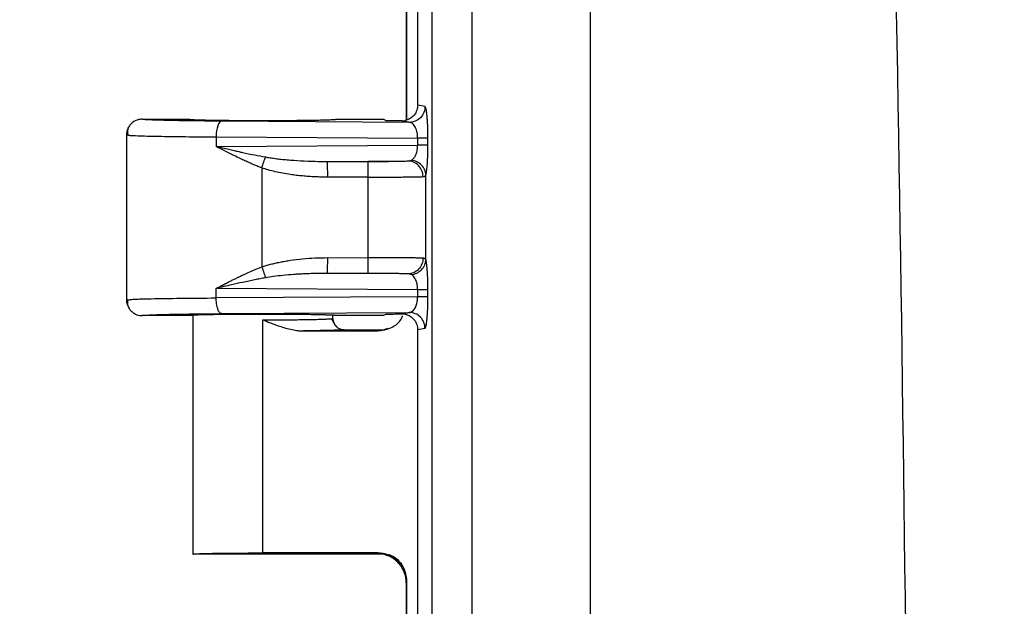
# Model space of a CAD drawing. Header units: inches. Extents: x 1 to 43, y 1 to 33.
# Tile 9 of 20: x 10 to 12.2, y 15.7 to 17. Entities that reach past the tile are written whole.
import ezdxf

# ---------------------------------------------------------------- set-up
doc = ezdxf.new("R2010")
doc.units = ezdxf.units.IN
doc.header["$LTSCALE"] = 4
doc.header["$MEASUREMENT"] = 0
doc.layers.add('DIMENSIONS', color=140, linetype='Continuous', lineweight=25)
doc.styles.add('SLDTEXTSTYLE0', font='TXT', dxfattribs={"width": 0.7})
doc.dimstyles.new('SLDDIMSTYLE0', dxfattribs={"dimtxt": 0.339844, "dimasz": 0.52, "dimexe": 0, "dimexo": 0.0625, "dimgap": 0.084961, "dimtad": 0, "dimtih": 1, "dimtoh": 1, "dimrnd": 1e-09, "dimzin": 12, "dimdsep": 46, "dimtxsty": 'SLDTEXTSTYLE0', "dimsah": 1, "dimcen": 0.09, "dimadec": 0, "dimazin": 3, "dimtfac": 1, "dimtofl": 0, "dimtmove": 0, "dimatfit": 3, "dimfxl": 0, "dimfrac": 2, "dimtolj": 1, "dimtzin": 12, "dimarcsym": 0})
doc.dimstyles.new('SLDDIMSTYLE2', dxfattribs={"dimtxt": 0.339844, "dimasz": 0.52, "dimexe": 0, "dimexo": 0.0625, "dimgap": 0.084961, "dimtad": 0, "dimtih": 1, "dimtoh": 1, "dimrnd": 1e-09, "dimzin": 4, "dimdsep": 46, "dimtxsty": 'SLDTEXTSTYLE0', "dimsah": 1, "dimcen": 0.09, "dimadec": 0, "dimazin": 1, "dimtfac": 1, "dimtofl": 0, "dimtmove": 0, "dimatfit": 3, "dimfxl": 0, "dimfrac": 2, "dimtolj": 1, "dimtzin": 12, "dimarcsym": 0})

# ---------------------------------------------------------------- blocks, each defined once
blk = doc.blocks.new('_D_3')
at = {"layer": 'DIMENSIONS'}
for p, q in [((10.2606, 18.4229), (10.2606, 24.3305)), ((20.9368, 13.4891), (20.9368, 24.3305)), ((10.2606, 23.8305), (14.5464, 23.8305)), ((15.0069, 23.8305), (14.8928, 23.8305)), ((14.8928, 23.8305), (14.8928, 23.2904)), ((16.2995, 23.8305), (16.4136, 23.8305)), ((16.4136, 23.8305), (16.4136, 23.2904)), ((20.9368, 23.8305), (16.76, 23.8305)), ((14.8928, 23.2904), (15.0069, 23.2904)), ((16.4136, 23.2904), (16.2995, 23.2904))]:
    blk.add_line(p, q, dxfattribs=at)
for points in [[(10.2606, 23.8305), (10.7806, 23.7505), (10.7806, 23.9105)], [(20.9368, 23.8305), (20.4168, 23.9105), (20.4168, 23.7505)]]:
    blk.add_solid(points, dxfattribs=at)
at = {"layer": 'DIMENSIONS', "char_height": 0.33333, "attachment_point": 1, "style": 'SLDTEXTSTYLE0'}
for s, insert in [('10.68', (15.0069, 24.3363)), ('271.2', (15.0069, 23.7201))]:
    blk.add_mtext(s, dxfattribs=dict(at, insert=insert))
blk = doc.blocks.new('_D_4')
at = {"layer": 'DIMENSIONS'}
for p, q in [((12.1059, 19.3016), (6.2955, 19.3016)), ((6.7955, 19.3016), (6.7955, 14.294)), ((6.1492, 13.6778), (6.0351, 13.6778)), ((6.0351, 13.6778), (6.0351, 13.1377)), ((7.4418, 13.6778), (7.5559, 13.6778)), ((7.5559, 13.6778), (7.5559, 13.1377)), ((6.0351, 13.1377), (6.1492, 13.1377)), ((7.5559, 13.1377), (7.4418, 13.1377)), ((6.7955, 7.2766), (6.7955, 13.0616)), ((12.1059, 7.2766), (6.2955, 7.2766))]:
    blk.add_line(p, q, dxfattribs=at)
for points in [[(6.7955, 19.3016), (6.7155, 18.7816), (6.8755, 18.7816)], [(6.7955, 7.2766), (6.8755, 7.7966), (6.7155, 7.7966)]]:
    blk.add_solid(points, dxfattribs=at)
at = {"layer": 'DIMENSIONS', "char_height": 0.33333, "attachment_point": 1, "style": 'SLDTEXTSTYLE0'}
for s, insert in [('12.03', (6.1492, 14.1836)), ('305.4', (6.1492, 13.5674))]:
    blk.add_mtext(s, dxfattribs=dict(at, insert=insert))
blk = doc.blocks.new('_D_6')
at = {"layer": 'DIMENSIONS'}
for p, q in [((10.9586, 18.9914), (8.1853, 18.9914)), ((8.6853, 18.9914), (8.6853, 14.294)), ((8.039, 13.6778), (7.9248, 13.6778)), ((7.9248, 13.6778), (7.9248, 13.1377)), ((9.3316, 13.6778), (9.4457, 13.6778)), ((9.4457, 13.6778), (9.4457, 13.1377)), ((7.9248, 13.1377), (8.039, 13.1377)), ((9.4457, 13.1377), (9.3316, 13.1377)), ((8.6853, 7.5869), (8.6853, 13.0616)), ((10.9586, 7.5869), (8.1853, 7.5869))]:
    blk.add_line(p, q, dxfattribs=at)
for points in [[(8.6853, 18.9914), (8.6053, 18.4714), (8.7653, 18.4714)], [(8.6853, 7.5869), (8.7653, 8.1069), (8.6053, 8.1069)]]:
    blk.add_solid(points, dxfattribs=at)
at = {"layer": 'DIMENSIONS', "char_height": 0.33333, "attachment_point": 1, "style": 'SLDTEXTSTYLE0'}
for s, insert in [('11.40', (8.039, 14.1836)), ('289.7', (8.039, 13.5674))]:
    blk.add_mtext(s, dxfattribs=dict(at, insert=insert))
blk = doc.blocks.new('_D_7')
at = {"layer": 'DIMENSIONS'}
for p, q in [((12.2718, 19.9141), (4.4057, 19.9141)), ((4.9057, 19.9141), (4.9057, 14.294)), ((4.2594, 13.6778), (4.1453, 13.6778)), ((4.1453, 13.6778), (4.1453, 13.1377)), ((5.552, 13.6778), (5.6661, 13.6778)), ((5.6661, 13.6778), (5.6661, 13.1377)), ((4.1453, 13.1377), (4.2594, 13.1377)), ((5.6661, 13.1377), (5.552, 13.1377)), ((4.9057, 6.6641), (4.9057, 13.0616)), ((12.2718, 6.6641), (4.4057, 6.6641))]:
    blk.add_line(p, q, dxfattribs=at)
for points in [[(4.9057, 19.9141), (4.8257, 19.3941), (4.9857, 19.3941)], [(4.9057, 6.6641), (4.9857, 7.1841), (4.8257, 7.1841)]]:
    blk.add_solid(points, dxfattribs=at)
at = {"layer": 'DIMENSIONS', "char_height": 0.33333, "attachment_point": 1, "style": 'SLDTEXTSTYLE0'}
for s, insert in [('13.25', (4.2594, 14.1836)), ('336.6', (4.2594, 13.5674))]:
    blk.add_mtext(s, dxfattribs=dict(at, insert=insert))

msp = doc.modelspace()

# ---------------------------------------------------------------- linework, layer by layer
for p, q in [((10.9409, 18.711), (10.9409, 7.8672)), ((11.0305, 18.711), (11.0305, 7.8672)), ((10.9096, 16.7891), (10.9096, 17.7892)), ((11.2943, 17.6836), (11.2943, 8.8946)), ((10.8842, 17.2253), (10.8842, 16.7557)), ((10.8858, 16.7563), (10.8858, 17.2268)), ((10.9259, 16.7858), (10.9096, 16.7891)), ((10.2956, 16.7579), (10.4006, 16.7579)), ((10.891, 16.7508), (10.4724, 16.7535)), ((10.7281, 16.7579), (10.8332, 16.7579)), ((10.8332, 16.7579), (10.84, 16.7545)), ((10.2606, 16.7232), (10.2606, 16.355)), ((10.2606, 16.7229), (10.267, 16.7221)), ((10.2606, 16.7229), (10.2653, 16.7222)), ((10.4604, 16.7185), (10.4604, 16.6973)), ((10.4604, 16.7185), (10.9096, 16.7156)), ((10.9096, 16.7001), (10.9096, 16.7156)), ((10.9325, 16.7001), (10.9325, 16.7156)), ((10.4604, 16.6973), (10.9096, 16.7001)), ((10.7087, 16.6638), (10.8883, 16.6649)), ((10.7087, 16.6638), (10.7989, 16.6638)), ((10.5622, 16.6494), (10.5622, 16.4289)), ((10.7992, 16.6288), (10.709, 16.6288)), ((10.7992, 16.4494), (10.7992, 16.6288)), ((10.9277, 16.4453), (10.9277, 16.633)), ((10.709, 16.4495), (10.7992, 16.4494)), ((10.8883, 16.4133), (10.7087, 16.4145)), ((10.7989, 16.4144), (10.7087, 16.4145)), ((10.4604, 16.3598), (10.4604, 16.381)), ((10.9096, 16.3781), (10.4604, 16.381)), ((10.9096, 16.3626), (10.9096, 16.3781)), ((10.9325, 16.3626), (10.9325, 16.3781)), ((10.2606, 16.3554), (10.2678, 16.356)), ((10.9096, 16.3626), (10.4604, 16.3598)), ((10.4006, 16.3204), (10.2956, 16.3204)), ((10.4081, 16.3211), (10.4006, 16.3204)), ((10.4081, 16.3212), (10.4081, 15.7888)), ((10.4724, 16.3248), (10.891, 16.3275)), ((10.5643, 15.7918), (10.5643, 16.311)), ((10.7256, 16.2991), (10.7176, 16.3138)), ((10.7206, 16.3141), (10.7206, 16.3204)), ((10.7265, 16.2979), (10.721, 16.3096)), ((10.8332, 16.3204), (10.7281, 16.3204)), ((10.84, 16.3238), (10.8332, 16.3204)), ((10.6443, 16.2867), (10.6844, 16.2868)), ((10.6554, 16.2864), (10.8208, 16.2864)), ((10.7456, 16.2891), (10.8362, 16.2891)), ((10.9096, 16.2892), (10.9259, 16.2925)), ((10.9096, 15.2891), (10.9096, 16.2892)), ((10.8362, 15.7891), (10.4081, 15.7891)), ((10.8208, 15.7918), (10.5643, 15.7918)), ((10.8192, 15.7903), (10.8208, 15.7918)), ((10.8491, 15.7873), (10.8362, 15.7891)), ((10.8842, 15.7253), (10.8842, 15.2557)), ((10.8858, 15.2563), (10.8858, 15.7268))]:
    msp.add_line(p, q)
at = {"flags": 128}
for points in [[(10.8208, 16.2864), (10.8199, 16.2873), (10.8192, 16.288)], [(10.8858, 15.7268), (10.8849, 15.726), (10.8842, 15.7253)]]:
    msp.add_lwpolyline(points, dxfattribs=at)
for centre, radius, start, end in [((-192.8804, 13.2891), 204.8912, 358.771027, 1.228973), ((9.4181, 16.6372), 1.2909, 359.6278, 1.1811), ((9.4181, 16.4411), 1.2909, 358.8189, 0.3722)]:
    msp.add_arc(centre, radius, start, end)
for points, knots in [([(10.9096, 16.7891), (10.9096, 16.7854), (10.909, 16.7816), (10.9064, 16.774), (10.9044, 16.7704), (10.8993, 16.764), (10.8961, 16.7613), (10.8893, 16.7571), (10.8857, 16.7557), (10.8821, 16.7549)], [0, 0, 0, 0, 0.25, 0.25, 0.5, 0.5, 0.75, 0.75, 1, 1, 1, 1]), ([(10.9259, 16.7858), (10.9259, 16.7817), (10.9251, 16.7772), (10.9217, 16.7686), (10.9191, 16.7645), (10.9123, 16.7577), (10.9081, 16.755), (10.8996, 16.7516), (10.8951, 16.7508), (10.891, 16.7508)], [0, 0, 0, 0, 0.25, 0.25, 0.5, 0.5, 0.75, 0.75, 1, 1, 1, 1]), ([(10.9321, 16.7407), (10.932, 16.7422), (10.9319, 16.7452), (10.9317, 16.7497), (10.9314, 16.7542), (10.9311, 16.7588), (10.9307, 16.7639), (10.9302, 16.769), (10.9296, 16.7736), (10.929, 16.7773), (10.9283, 16.7809), (10.9275, 16.7838), (10.9266, 16.7854), (10.9261, 16.7857), (10.9259, 16.7858)], [0, 0, 0, 0, 0.053905, 0.111729, 0.173409, 0.239044, 0.308691, 0.408977, 0.502692, 0.579745, 0.670567, 0.800449, 0.910157, 1, 1, 1, 1]), ([(10.2956, 16.7579), (10.2944, 16.7578), (10.292, 16.7578), (10.2881, 16.7572), (10.2838, 16.756), (10.2793, 16.754), (10.2746, 16.7511), (10.2701, 16.7471), (10.2661, 16.7421), (10.263, 16.7362), (10.2609, 16.7297), (10.2607, 16.7251), (10.2606, 16.7229)], [0, 0, 0, 0, 0.0617974, 0.1328507, 0.2136015, 0.3042309, 0.4045067, 0.5136306, 0.6301301, 0.7518551, 0.8761219, 1, 1, 1, 1]), ([(10.4724, 16.7535), (10.4466, 16.7536), (10.4223, 16.7539), (10.3788, 16.7544), (10.3597, 16.7548), (10.3283, 16.7556), (10.3161, 16.756), (10.2997, 16.7569), (10.2955, 16.7574), (10.2956, 16.7579)], [0, 0, 0, 0, 0.25, 0.25, 0.5, 0.5, 0.75, 0.75, 1, 1, 1, 1]), ([(10.4006, 16.7579), (10.4006, 16.7578), (10.4007, 16.7577), (10.4013, 16.7576), (10.4023, 16.7575), (10.4037, 16.7573), (10.4053, 16.7572), (10.4072, 16.7571), (10.4094, 16.757), (10.4118, 16.7568), (10.4144, 16.7567), (10.4172, 16.7566), (10.4201, 16.7565), (10.4231, 16.7564), (10.4262, 16.7564), (10.4293, 16.7563), (10.4325, 16.7562), (10.4357, 16.7561), (10.439, 16.756), (10.4422, 16.756), (10.4453, 16.7559), (10.4578, 16.7557), (10.4824, 16.7554), (10.5225, 16.7551), (10.5713, 16.755), (10.628, 16.7552), (10.6672, 16.7556), (10.6866, 16.756), (10.6931, 16.7561), (10.6995, 16.7563), (10.7057, 16.7564), (10.7116, 16.7566), (10.717, 16.7569), (10.7216, 16.7571), (10.7252, 16.7573), (10.7276, 16.7576), (10.7279, 16.7578), (10.7281, 16.7579)], [0, 0, 0, 0, 0.016331, 0.032262, 0.047793, 0.062924, 0.077655, 0.091986, 0.105916, 0.119447, 0.132577, 0.145307, 0.157637, 0.169567, 0.181096, 0.192226, 0.202955, 0.213284, 0.223213, 0.232742, 0.24187, 0.250599, 0.33692, 0.420212, 0.500474, 0.621597, 0.749455, 0.767311, 0.786767, 0.807823, 0.830479, 0.854734, 0.880589, 0.908043, 0.937097, 0.967749, 1, 1, 1, 1]), ([(10.4724, 16.7535), (10.4693, 16.7533), (10.4662, 16.7495), (10.4618, 16.7365), (10.4605, 16.7275), (10.4604, 16.7185)], [0, 0, 0, 0, 0.5, 0.5, 1, 1, 1, 1]), ([(10.8748, 16.7541), (10.8736, 16.7541), (10.8709, 16.7541), (10.867, 16.7542), (10.863, 16.7542), (10.8588, 16.7542), (10.8547, 16.7543), (10.8506, 16.7543), (10.8457, 16.7544), (10.8422, 16.7544), (10.84, 16.7545)], [0, 0, 0, 0, 0.097816, 0.201561, 0.311886, 0.429333, 0.55435, 0.668869, 0.800069, 1, 1, 1, 1]), ([(10.8748, 16.7541), (10.8761, 16.7542), (10.8785, 16.7542), (10.8809, 16.7547), (10.8821, 16.7549)], [0, 0, 0, 0, 0.5035968, 1, 1, 1, 1]), ([(10.891, 16.7508), (10.8899, 16.751), (10.8872, 16.7516), (10.8829, 16.7525), (10.8787, 16.7533), (10.876, 16.7539), (10.8748, 16.7541)], [0, 0, 0, 0, 0.208467, 0.499955, 0.790822, 1, 1, 1, 1]), ([(10.9096, 16.7156), (10.9096, 16.7167), (10.9096, 16.7188), (10.9093, 16.7219), (10.9089, 16.725), (10.9083, 16.7281), (10.9076, 16.7312), (10.9067, 16.7341), (10.9057, 16.7369), (10.9041, 16.7404), (10.9017, 16.7443), (10.8987, 16.7476), (10.895, 16.7501), (10.8925, 16.7506), (10.891, 16.7508)], [0, 0, 0, 0, 0.048205, 0.097445, 0.148056, 0.200346, 0.254594, 0.311051, 0.369939, 0.431455, 0.556634, 0.70108, 0.823115, 1, 1, 1, 1]), ([(10.2671, 16.7432), (10.2652, 16.7397), (10.2614, 16.7327), (10.2631, 16.7254), (10.2639, 16.7218)], [0, 0, 0, 0, 0.501141, 1, 1, 1, 1]), ([(10.9325, 16.7156), (10.9325, 16.7172), (10.9325, 16.7205), (10.9325, 16.7255), (10.9324, 16.7305), (10.9323, 16.7357), (10.9321, 16.739), (10.9321, 16.7407)], [0, 0, 0, 0, 0.186912, 0.380277, 0.580175, 0.786771, 1, 1, 1, 1]), ([(10.2653, 16.7222), (10.266, 16.7221), (10.2683, 16.7217), (10.288, 16.7209), (10.3274, 16.7198), (10.3886, 16.719), (10.4369, 16.7186), (10.4604, 16.7185)], [0, 0, 0, 0, 0.071392, 0.248048, 0.516417, 0.763756, 1, 1, 1, 1]), ([(10.9325, 16.7156), (10.9319, 16.7156), (10.9295, 16.7156), (10.9214, 16.7156), (10.9158, 16.7156), (10.9096, 16.7156)], [0, 0, 0, 0, 0.5, 0.5, 1, 1, 1, 1]), ([(10.4604, 16.6973), (10.4653, 16.6961), (10.4746, 16.6939), (10.488, 16.6909), (10.4998, 16.6882), (10.5101, 16.6859), (10.5254, 16.6825), (10.5452, 16.6783), (10.5624, 16.6752), (10.5704, 16.6737)], [0, 0, 0, 0, 0.1375997, 0.260771, 0.3695138, 0.4638282, 0.5437143, 0.7863187, 1, 1, 1, 1]), ([(10.5622, 16.6494), (10.5592, 16.6505), (10.5532, 16.6528), (10.544, 16.6566), (10.5344, 16.6608), (10.5245, 16.6652), (10.5129, 16.6706), (10.4987, 16.6776), (10.4806, 16.6867), (10.4676, 16.6935), (10.4604, 16.6973)], [0, 0, 0, 0, 0.0823374, 0.1692202, 0.26067, 0.3567055, 0.4573428, 0.5975478, 0.7784317, 1, 1, 1, 1]), ([(10.8961, 16.6665), (10.8968, 16.6669), (10.898, 16.6677), (10.8997, 16.6693), (10.9013, 16.6711), (10.9027, 16.6731), (10.904, 16.6753), (10.9051, 16.6775), (10.9064, 16.6805), (10.9076, 16.6844), (10.9088, 16.6895), (10.9095, 16.6948), (10.9096, 16.6984), (10.9096, 16.7001)], [0, 0, 0, 0, 0.096246, 0.187023, 0.272383, 0.352389, 0.427119, 0.496666, 0.561148, 0.679945, 0.791611, 0.897695, 1, 1, 1, 1]), ([(10.9325, 16.7001), (10.9319, 16.7001), (10.9293, 16.7001), (10.9209, 16.7001), (10.9152, 16.7001), (10.9096, 16.7001)], [0, 0, 0, 0, 0.5, 0.5, 1, 1, 1, 1]), ([(10.9298, 16.6442), (10.93, 16.6452), (10.9302, 16.647), (10.9305, 16.6501), (10.9308, 16.6532), (10.9311, 16.6564), (10.9314, 16.6616), (10.9319, 16.6691), (10.9323, 16.6793), (10.9325, 16.6897), (10.9325, 16.6967), (10.9325, 16.7001)], [0, 0, 0, 0, 0.073593, 0.144759, 0.213422, 0.279558, 0.343192, 0.516676, 0.684328, 0.84532, 1, 1, 1, 1]), ([(10.5622, 16.6494), (10.5637, 16.6538), (10.5652, 16.6584), (10.5681, 16.6669), (10.5694, 16.6707), (10.5704, 16.6737)], [0, 0, 0, 0, 0.5, 0.5, 1, 1, 1, 1]), ([(10.5704, 16.6737), (10.5738, 16.6731), (10.5811, 16.6719), (10.5925, 16.6703), (10.6052, 16.6687), (10.619, 16.6674), (10.6389, 16.6658), (10.669, 16.6641), (10.694, 16.6639), (10.7087, 16.6638)], [0, 0, 0, 0, 0.0752031, 0.1586097, 0.2502354, 0.3500922, 0.4581892, 0.6832023, 1, 1, 1, 1]), ([(10.7989, 16.6638), (10.8039, 16.6638), (10.8088, 16.6638), (10.8185, 16.6638), (10.8231, 16.6639), (10.8326, 16.6639), (10.8372, 16.664), (10.8459, 16.664), (10.85, 16.6641), (10.862, 16.6642), (10.8689, 16.6644), (10.8806, 16.6646), (10.8851, 16.6648), (10.8883, 16.6649)], [0, 0, 0, 0, 0.125, 0.125, 0.25, 0.25, 0.375, 0.375, 0.5, 0.5, 0.75, 0.75, 1, 1, 1, 1]), ([(10.7992, 16.6288), (10.7991, 16.6379), (10.7991, 16.6469), (10.799, 16.6598), (10.799, 16.6637), (10.7989, 16.6638)], [0, 0, 0, 0, 0.5, 0.5, 1, 1, 1, 1]), ([(10.8883, 16.6649), (10.8899, 16.665), (10.8929, 16.6651), (10.8951, 16.6661), (10.8961, 16.6665)], [0, 0, 0, 0, 0.526448, 1, 1, 1, 1]), ([(10.9215, 16.6299), (10.9214, 16.6341), (10.9207, 16.6385), (10.9174, 16.6471), (10.9149, 16.6512), (10.9084, 16.658), (10.9045, 16.6607), (10.8964, 16.6641), (10.8922, 16.6649), (10.8883, 16.6649)], [0, 0, 0, 0, 0.25, 0.25, 0.5, 0.5, 0.75, 0.75, 1, 1, 1, 1]), ([(10.9277, 16.633), (10.9276, 16.6368), (10.9269, 16.6409), (10.9237, 16.6487), (10.9212, 16.6524), (10.9152, 16.6588), (10.9115, 16.6614), (10.9039, 16.665), (10.8999, 16.6661), (10.8961, 16.6665)], [0, 0, 0, 0, 0.25, 0.25, 0.5, 0.5, 0.75, 0.75, 1, 1, 1, 1]), ([(10.709, 16.6288), (10.7042, 16.6288), (10.6947, 16.6289), (10.6806, 16.6294), (10.6667, 16.6302), (10.6529, 16.6313), (10.6394, 16.6328), (10.6246, 16.6347), (10.6088, 16.6373), (10.5923, 16.6408), (10.5768, 16.6446), (10.5669, 16.6478), (10.5622, 16.6494)], [0, 0, 0, 0, 0.096247, 0.191155, 0.284775, 0.377162, 0.468372, 0.558461, 0.678167, 0.791512, 0.898706, 1, 1, 1, 1]), ([(10.9277, 16.633), (10.9279, 16.6335), (10.9282, 16.6346), (10.9287, 16.6366), (10.9291, 16.6389), (10.9295, 16.6414), (10.9297, 16.6433), (10.9298, 16.6442)], [0, 0, 0, 0, 0.212192, 0.418219, 0.618097, 0.811954, 1, 1, 1, 1]), ([(10.7992, 16.6288), (10.8016, 16.6288), (10.8065, 16.6288), (10.8138, 16.6288), (10.8213, 16.6288), (10.8288, 16.6289), (10.8363, 16.6289), (10.8439, 16.6289), (10.8513, 16.629), (10.8587, 16.629), (10.866, 16.6291), (10.8731, 16.6291), (10.88, 16.6292), (10.8866, 16.6293), (10.8929, 16.6293), (10.8989, 16.6294), (10.9044, 16.6295), (10.9095, 16.6296), (10.9141, 16.6297), (10.9182, 16.6298), (10.9204, 16.6299), (10.9215, 16.6299)], [0, 0, 0, 0, 0.045128, 0.091077, 0.137852, 0.185456, 0.233891, 0.283163, 0.333277, 0.384235, 0.436035, 0.488672, 0.542144, 0.596452, 0.6516, 0.707585, 0.764404, 0.82205, 0.880526, 0.93984, 1, 1, 1, 1]), ([(10.9215, 16.6299), (10.9221, 16.63), (10.9234, 16.6301), (10.925, 16.6305), (10.9262, 16.6311), (10.9272, 16.6319), (10.9275, 16.6326), (10.9277, 16.633)], [0, 0, 0, 0, 0.211874, 0.417991, 0.618314, 0.812396, 1, 1, 1, 1]), ([(10.5622, 16.4289), (10.5653, 16.4299), (10.5717, 16.432), (10.5817, 16.4348), (10.5921, 16.4374), (10.603, 16.4397), (10.6144, 16.4419), (10.631, 16.4445), (10.6531, 16.4471), (10.6807, 16.4491), (10.6995, 16.4493), (10.709, 16.4495)], [0, 0, 0, 0, 0.066753, 0.13616, 0.208303, 0.283254, 0.361075, 0.441825, 0.62264, 0.808552, 1, 1, 1, 1]), ([(10.7989, 16.4144), (10.799, 16.4146), (10.799, 16.4184), (10.7991, 16.4314), (10.7991, 16.4404), (10.7992, 16.4494)], [0, 0, 0, 0, 0.5, 0.5, 1, 1, 1, 1]), ([(10.9215, 16.4483), (10.9207, 16.4483), (10.9191, 16.4484), (10.9163, 16.4485), (10.9132, 16.4486), (10.9098, 16.4486), (10.9062, 16.4487), (10.9023, 16.4488), (10.8981, 16.4489), (10.8938, 16.4489), (10.8893, 16.449), (10.8845, 16.449), (10.8797, 16.4491), (10.8746, 16.4491), (10.8695, 16.4492), (10.8643, 16.4492), (10.859, 16.4493), (10.8536, 16.4493), (10.8481, 16.4493), (10.8427, 16.4493), (10.8372, 16.4494), (10.8317, 16.4494), (10.8262, 16.4494), (10.8207, 16.4494), (10.8152, 16.4494), (10.8098, 16.4494), (10.8045, 16.4494), (10.8009, 16.4494), (10.7992, 16.4494)], [0, 0, 0, 0, 0.044048, 0.087643, 0.130787, 0.173485, 0.21574, 0.257553, 0.298923, 0.339848, 0.380325, 0.420354, 0.459935, 0.499069, 0.537758, 0.576, 0.613795, 0.65114, 0.688034, 0.724477, 0.760471, 0.796018, 0.83112, 0.865778, 0.899994, 0.933768, 0.967103, 1, 1, 1, 1]), ([(10.9215, 16.4483), (10.9214, 16.4442), (10.9207, 16.4398), (10.9174, 16.4312), (10.9149, 16.4271), (10.9084, 16.4202), (10.9045, 16.4176), (10.8964, 16.4141), (10.8922, 16.4133), (10.8883, 16.4133)], [0, 0, 0, 0, 0.25, 0.25, 0.5, 0.5, 0.75, 0.75, 1, 1, 1, 1]), ([(10.8961, 16.4118), (10.8999, 16.4122), (10.9039, 16.4133), (10.9115, 16.4169), (10.9152, 16.4195), (10.9212, 16.4258), (10.9237, 16.4296), (10.9269, 16.4374), (10.9276, 16.4414), (10.9277, 16.4453)], [0, 0, 0, 0, 0.25, 0.25, 0.5, 0.5, 0.75, 0.75, 1, 1, 1, 1]), ([(10.9277, 16.4453), (10.9275, 16.4456), (10.9272, 16.4464), (10.9262, 16.4472), (10.925, 16.4478), (10.9234, 16.4482), (10.9221, 16.4483), (10.9215, 16.4483)], [0, 0, 0, 0, 0.187806, 0.382007, 0.582268, 0.788268, 1, 1, 1, 1]), ([(10.9298, 16.434), (10.9297, 16.435), (10.9295, 16.4368), (10.9291, 16.4393), (10.9287, 16.4416), (10.9282, 16.4437), (10.9279, 16.4447), (10.9277, 16.4453)], [0, 0, 0, 0, 0.187915, 0.3817107, 0.5815934, 0.787686, 1, 1, 1, 1]), ([(10.4604, 16.381), (10.4636, 16.3827), (10.4699, 16.386), (10.479, 16.3907), (10.4874, 16.395), (10.4952, 16.3989), (10.5023, 16.4025), (10.5086, 16.4056), (10.5182, 16.4102), (10.531, 16.416), (10.5469, 16.4229), (10.5572, 16.4269), (10.5622, 16.4289)], [0, 0, 0, 0, 0.100394, 0.193278, 0.278654, 0.35652, 0.42688, 0.489732, 0.545081, 0.709272, 0.860884, 1, 1, 1, 1]), ([(10.5622, 16.4289), (10.5638, 16.4241), (10.5654, 16.4193), (10.5683, 16.411), (10.5695, 16.4074), (10.5704, 16.4046)], [0, 0, 0, 0, 0.5, 0.5, 1, 1, 1, 1]), ([(10.9325, 16.3781), (10.9325, 16.3798), (10.9325, 16.3832), (10.9325, 16.3884), (10.9324, 16.3936), (10.9322, 16.3988), (10.9321, 16.4039), (10.9318, 16.409), (10.9316, 16.4139), (10.9313, 16.4189), (10.9309, 16.4241), (10.9304, 16.4294), (10.93, 16.4325), (10.9298, 16.434)], [0, 0, 0, 0, 0.076595, 0.154788, 0.234531, 0.315911, 0.398984, 0.483692, 0.569863, 0.657318, 0.76451, 0.878774, 1, 1, 1, 1]), ([(10.5704, 16.4046), (10.5665, 16.4039), (10.5585, 16.4024), (10.5462, 16.4), (10.5332, 16.3974), (10.5159, 16.3937), (10.4914, 16.3882), (10.4718, 16.3836), (10.4604, 16.381)], [0, 0, 0, 0, 0.102725, 0.212623, 0.329696, 0.453946, 0.681986, 1, 1, 1, 1]), ([(10.7087, 16.4145), (10.7023, 16.4144), (10.6903, 16.4144), (10.6732, 16.414), (10.6582, 16.4135), (10.6452, 16.4128), (10.6291, 16.4118), (10.6103, 16.4101), (10.5892, 16.4077), (10.5763, 16.4056), (10.5704, 16.4046)], [0, 0, 0, 0, 0.137713, 0.260752, 0.369118, 0.462812, 0.541834, 0.717389, 0.870092, 1, 1, 1, 1]), ([(10.8883, 16.4133), (10.8867, 16.4134), (10.8838, 16.4135), (10.8802, 16.4136), (10.8776, 16.4137), (10.8763, 16.4137), (10.8718, 16.4138), (10.8686, 16.4139), (10.8616, 16.414), (10.858, 16.4141), (10.846, 16.4142), (10.8372, 16.4143), (10.8185, 16.4144), (10.8088, 16.4144), (10.7989, 16.4144)], [0, 0, 0, 0, 0.125, 0.1875, 0.1875, 0.25, 0.25, 0.375, 0.375, 0.5, 0.5, 0.75, 0.75, 1, 1, 1, 1]), ([(10.8961, 16.4118), (10.8957, 16.412), (10.8947, 16.4125), (10.8929, 16.4129), (10.8907, 16.4132), (10.8891, 16.4133), (10.8883, 16.4133)], [0, 0, 0, 0, 0.231074, 0.473921, 0.729855, 1, 1, 1, 1]), ([(10.9096, 16.3781), (10.9096, 16.3791), (10.9096, 16.3811), (10.9093, 16.3841), (10.909, 16.3871), (10.9085, 16.3901), (10.9078, 16.393), (10.907, 16.3958), (10.9057, 16.3996), (10.9035, 16.4041), (10.9002, 16.4089), (10.8975, 16.4108), (10.8961, 16.4118)], [0, 0, 0, 0, 0.058153, 0.117281, 0.177746, 0.239889, 0.304021, 0.370429, 0.439368, 0.597462, 0.784011, 1, 1, 1, 1]), ([(10.9325, 16.3781), (10.9319, 16.3781), (10.9295, 16.3781), (10.9214, 16.3781), (10.9158, 16.3781), (10.9096, 16.3781)], [0, 0, 0, 0, 0.5, 0.5, 1, 1, 1, 1]), ([(10.2606, 16.3554), (10.2606, 16.3545), (10.2606, 16.3521), (10.2613, 16.3476), (10.2631, 16.3418), (10.2663, 16.3358), (10.2709, 16.3302), (10.2767, 16.3256), (10.2833, 16.3224), (10.2896, 16.3207), (10.2937, 16.3205), (10.2956, 16.3204)], [0, 0, 0, 0, 0.047889, 0.130113, 0.250185, 0.374455, 0.500097, 0.645125, 0.777707, 0.896116, 1, 1, 1, 1]), ([(10.2639, 16.3565), (10.2631, 16.3528), (10.2614, 16.3456), (10.2652, 16.3386), (10.2671, 16.335)], [0, 0, 0, 0, 0.498858, 1, 1, 1, 1]), ([(10.2678, 16.356), (10.2704, 16.3563), (10.276, 16.3571), (10.3165, 16.3582), (10.3769, 16.3592), (10.4333, 16.3596), (10.4604, 16.3598)], [0, 0, 0, 0, 0.201609, 0.437424, 0.729691, 1, 1, 1, 1]), ([(10.4724, 16.3248), (10.471, 16.3249), (10.4695, 16.3257), (10.4666, 16.3291), (10.4652, 16.3318), (10.4628, 16.3386), (10.4619, 16.3427), (10.4607, 16.3513), (10.4604, 16.3557), (10.4604, 16.3598)], [0, 0, 0, 0, 0.25, 0.25, 0.5, 0.5, 0.75, 0.75, 1, 1, 1, 1]), ([(10.891, 16.3275), (10.8917, 16.3275), (10.8929, 16.3276), (10.8946, 16.3282), (10.8961, 16.329), (10.8974, 16.3298), (10.8993, 16.3313), (10.9017, 16.334), (10.9044, 16.3383), (10.9063, 16.3429), (10.9078, 16.3475), (10.9088, 16.3525), (10.9095, 16.3575), (10.9096, 16.361), (10.9096, 16.3626)], [0, 0, 0, 0, 0.077256, 0.145774, 0.205556, 0.256603, 0.298921, 0.443048, 0.568374, 0.665424, 0.756114, 0.841349, 0.92222, 1, 1, 1, 1]), ([(10.9325, 16.3626), (10.9319, 16.3626), (10.9293, 16.3626), (10.9208, 16.3626), (10.9152, 16.3626), (10.9096, 16.3626)], [0, 0, 0, 0, 0.5, 0.5, 1, 1, 1, 1]), ([(10.9321, 16.3374), (10.9321, 16.3389), (10.9322, 16.3417), (10.9323, 16.346), (10.9324, 16.3507), (10.9325, 16.3562), (10.9325, 16.3605), (10.9325, 16.3626)], [0, 0, 0, 0, 0.182353, 0.352887, 0.511647, 0.746927, 1, 1, 1, 1]), ([(10.9259, 16.2925), (10.926, 16.2925), (10.9261, 16.2925), (10.9266, 16.2928), (10.9273, 16.2939), (10.9281, 16.2966), (10.929, 16.3008), (10.9299, 16.3068), (10.9307, 16.3142), (10.9313, 16.3221), (10.9318, 16.3297), (10.932, 16.3349), (10.9321, 16.3374)], [0, 0, 0, 0, 0.021103, 0.05789, 0.1781, 0.294365, 0.407421, 0.549989, 0.691542, 0.803165, 0.905989, 1, 1, 1, 1]), ([(10.2956, 16.3204), (10.2955, 16.3209), (10.2997, 16.3213), (10.3161, 16.3223), (10.3283, 16.3227), (10.3597, 16.3235), (10.3788, 16.3238), (10.4223, 16.3244), (10.4466, 16.3246), (10.4724, 16.3248)], [0, 0, 0, 0, 0.25, 0.25, 0.5, 0.5, 0.75, 0.75, 1, 1, 1, 1]), ([(10.7281, 16.3204), (10.728, 16.3204), (10.7279, 16.3205), (10.7273, 16.3207), (10.7263, 16.3208), (10.725, 16.3209), (10.7233, 16.3211), (10.7214, 16.3212), (10.7192, 16.3213), (10.7168, 16.3214), (10.7142, 16.3215), (10.7114, 16.3216), (10.7085, 16.3217), (10.7055, 16.3218), (10.7024, 16.3219), (10.6993, 16.322), (10.6961, 16.3221), (10.6929, 16.3221), (10.6897, 16.3222), (10.6865, 16.3223), (10.6833, 16.3223), (10.6709, 16.3226), (10.6462, 16.3229), (10.6061, 16.3232), (10.5573, 16.3233), (10.5006, 16.3231), (10.4614, 16.3226), (10.442, 16.3223), (10.4355, 16.3221), (10.4291, 16.322), (10.4229, 16.3218), (10.417, 16.3216), (10.4116, 16.3214), (10.407, 16.3212), (10.4035, 16.3209), (10.401, 16.3207), (10.4007, 16.3205), (10.4006, 16.3204)], [0, 0, 0, 0, 0.016331, 0.032262, 0.047793, 0.062924, 0.077655, 0.091986, 0.105916, 0.119447, 0.132577, 0.145307, 0.157637, 0.169567, 0.181096, 0.192226, 0.202955, 0.213284, 0.223213, 0.232742, 0.24187, 0.250599, 0.33692, 0.420212, 0.500474, 0.621597, 0.749455, 0.767311, 0.786767, 0.807823, 0.830479, 0.854734, 0.880589, 0.908043, 0.937097, 0.967749, 1, 1, 1, 1]), ([(10.5643, 16.311), (10.5669, 16.311), (10.5721, 16.311), (10.5799, 16.311), (10.5877, 16.311), (10.5955, 16.3111), (10.6033, 16.3111), (10.611, 16.3111), (10.6187, 16.3112), (10.6263, 16.3113), (10.6338, 16.3113), (10.6411, 16.3114), (10.6483, 16.3115), (10.6553, 16.3116), (10.6621, 16.3117), (10.6686, 16.3118), (10.675, 16.3119), (10.6814, 16.3121), (10.6878, 16.3122), (10.6941, 16.3124), (10.7001, 16.3126), (10.7056, 16.3128), (10.7106, 16.313), (10.7148, 16.3133), (10.718, 16.3135), (10.7201, 16.3138), (10.7204, 16.314), (10.7206, 16.3141)], [0, 0, 0, 0, 0.0315663, 0.0633851, 0.0954564, 0.1277802, 0.1603567, 0.1931858, 0.2262675, 0.2596019, 0.293189, 0.3270288, 0.3611214, 0.3954668, 0.430065, 0.4649161, 0.50002, 0.5382053, 0.5790161, 0.6224522, 0.6685136, 0.7171999, 0.7685111, 0.822447, 0.8790072, 0.9381916, 1, 1, 1, 1]), ([(10.5643, 16.311), (10.5697, 16.3088), (10.5791, 16.305), (10.5925, 16.3001), (10.6052, 16.2955), (10.6188, 16.2916), (10.6327, 16.2884), (10.6449, 16.2867), (10.6523, 16.2865), (10.6554, 16.2864)], [0, 0, 0, 0, 0.1846029, 0.3199556, 0.4521042, 0.6090094, 0.7688791, 0.9002709, 1, 1, 1, 1]), ([(10.7206, 16.3141), (10.7206, 16.3133), (10.7206, 16.3113), (10.7212, 16.3081), (10.7224, 16.3044), (10.7245, 16.3003), (10.7273, 16.2969), (10.7311, 16.2935), (10.7347, 16.2915), (10.7383, 16.2902), (10.7404, 16.2896), (10.7428, 16.2892), (10.7445, 16.2892), (10.7456, 16.2891)], [0, 0, 0, 0, 0.064451, 0.148352, 0.250288, 0.364914, 0.500102, 0.58328, 0.750054, 0.812092, 0.875094, 0.918196, 1, 1, 1, 1]), ([(10.8208, 16.2864), (10.8299, 16.2876), (10.8488, 16.2901), (10.8688, 16.3045), (10.8749, 16.3169), (10.8767, 16.3203)], [0, 0, 0, 0, 0.399772, 0.831899, 1, 1, 1, 1]), ([(10.84, 16.3238), (10.843, 16.3238), (10.8479, 16.3239), (10.8552, 16.324), (10.8617, 16.3241), (10.8683, 16.3241), (10.8727, 16.3241), (10.8748, 16.3241)], [0, 0, 0, 0, 0.273598, 0.460988, 0.658396, 0.837278, 1, 1, 1, 1]), ([(10.8748, 16.3241), (10.876, 16.3244), (10.8787, 16.3249), (10.883, 16.3258), (10.8872, 16.3267), (10.8899, 16.3272), (10.891, 16.3275)], [0, 0, 0, 0, 0.212943, 0.500045, 0.791538, 1, 1, 1, 1]), ([(10.8821, 16.3233), (10.8813, 16.3235), (10.8797, 16.3238), (10.8773, 16.3241), (10.8757, 16.3241), (10.8748, 16.3241)], [0, 0, 0, 0, 0.329943, 0.663641, 1, 1, 1, 1]), ([(10.8821, 16.3233), (10.8857, 16.3225), (10.8893, 16.3211), (10.8961, 16.317), (10.8993, 16.3143), (10.9044, 16.3079), (10.9064, 16.3042), (10.909, 16.2967), (10.9096, 16.2929), (10.9096, 16.2892)], [0, 0, 0, 0, 0.25, 0.25, 0.5, 0.5, 0.75, 0.75, 1, 1, 1, 1]), ([(10.9259, 16.2925), (10.9259, 16.3016), (10.9221, 16.3107), (10.9092, 16.3237), (10.9002, 16.3274), (10.891, 16.3275)], [0, 0, 0, 0, 0.5, 0.5, 1, 1, 1, 1]), ([(10.7456, 16.2891), (10.7455, 16.2891), (10.7454, 16.289), (10.7448, 16.2889), (10.7439, 16.2887), (10.7426, 16.2886), (10.7411, 16.2885), (10.7379, 16.2882), (10.7319, 16.2879), (10.7214, 16.2876), (10.7084, 16.2872), (10.6946, 16.287), (10.6811, 16.2867), (10.6688, 16.2866), (10.6599, 16.2865), (10.6554, 16.2864)], [0, 0, 0, 0, 0.041816, 0.083466, 0.125029, 0.166583, 0.208208, 0.249981, 0.374952, 0.49998, 0.624381, 0.750023, 0.833015, 0.91613, 1, 1, 1, 1]), ([(10.8192, 16.288), (10.8192, 16.288), (10.8192, 16.2881), (10.8195, 16.2882), (10.8201, 16.2883), (10.8212, 16.2884), (10.8235, 16.2886), (10.827, 16.2888), (10.8319, 16.289), (10.8347, 16.2891), (10.8362, 16.2891)], [0, 0, 0, 0, 0.082365, 0.166206, 0.251682, 0.37781, 0.499884, 0.74844, 0.862924, 1, 1, 1, 1]), ([(10.4081, 15.7891), (10.4081, 15.7892), (10.4082, 15.7893), (10.4089, 15.7894), (10.4099, 15.7895), (10.4112, 15.7897), (10.4128, 15.7898), (10.4147, 15.7899), (10.4168, 15.79), (10.4191, 15.7901), (10.4216, 15.7902), (10.4242, 15.7903), (10.427, 15.7904), (10.4299, 15.7905), (10.4328, 15.7906), (10.4358, 15.7907), (10.4389, 15.7907), (10.442, 15.7908), (10.4451, 15.7909), (10.4481, 15.7909), (10.4512, 15.791), (10.457, 15.7911), (10.4659, 15.7912), (10.4787, 15.7914), (10.4922, 15.7915), (10.5062, 15.7916), (10.5205, 15.7917), (10.5351, 15.7918), (10.5497, 15.7918), (10.5595, 15.7918), (10.5643, 15.7918)], [0, 0, 0, 0, 0.032424, 0.064067, 0.094929, 0.12501, 0.15431, 0.18283, 0.210568, 0.237526, 0.263703, 0.289099, 0.313714, 0.337548, 0.360601, 0.382873, 0.404365, 0.425075, 0.445004, 0.464153, 0.48252, 0.500106, 0.565555, 0.630157, 0.693913, 0.756822, 0.818885, 0.880103, 0.940474, 1, 1, 1, 1]), ([(10.8362, 15.7891), (10.8335, 15.7892), (10.8281, 15.7894), (10.8236, 15.7896), (10.8212, 15.7898), (10.82, 15.79), (10.8192, 15.7901), (10.8192, 15.7902), (10.8192, 15.7903)], [0, 0, 0, 0, 0.245731, 0.49502, 0.617291, 0.746506, 0.873802, 1, 1, 1, 1]), ([(10.8842, 15.7253), (10.8842, 15.7329), (10.8828, 15.7412), (10.8765, 15.7572), (10.8715, 15.7648), (10.8588, 15.7775), (10.8512, 15.7825), (10.8352, 15.7889), (10.8269, 15.7903), (10.8192, 15.7903)], [0, 0, 0, 0, 0.25, 0.25, 0.5, 0.5, 0.75, 0.75, 1, 1, 1, 1]), ([(10.8858, 15.7268), (10.8858, 15.7345), (10.8844, 15.7428), (10.878, 15.7588), (10.8731, 15.7665), (10.8604, 15.7791), (10.8527, 15.7841), (10.8367, 15.7904), (10.8284, 15.7918), (10.8208, 15.7918)], [0, 0, 0, 0, 0.25, 0.25, 0.5, 0.5, 0.75, 0.75, 1, 1, 1, 1]), ([(10.8474, 15.788), (10.852, 15.7859), (10.8612, 15.7818), (10.8748, 15.7661), (10.8839, 15.7461), (10.8844, 15.7314), (10.8847, 15.7244)], [0, 0, 0, 0, 0.258261, 0.518361, 0.769071, 1, 1, 1, 1])]:
    msp.add_open_spline(points, degree=3, knots=knots)
msp.add_open_spline([(10.8192, 16.288), (10.8269, 16.288), (10.8352, 16.2894), (10.8432, 16.2926)], degree=3)

# ---------------------------------------------------------------- dimensions: what is measured, and where the dimension line sits
at = {"layer": 'DIMENSIONS'}
dim = msp.add_linear_dim(base=(10.2606, 23.8305), p1=(20.9368, 13.2891), p2=(10.2606, 18.2229), dimstyle='SLDDIMSTYLE0', dxfattribs=at)
dim.commit()
dim.dimension.update_dxf_attribs({"geometry": '_D_3', "text_midpoint": (15.6532, 23.8305), "dimtype": 160})
for base, p1, p2, dimstyle, picture, middle in [((4.9057, 6.6641), (12.4718, 19.9141), (12.4718, 6.6641), 'SLDDIMSTYLE0', '_D_7', (4.9057, 13.6778)), ((6.7954932, 7.2766312), (12.3058514, 19.3016313), (12.3058514, 7.2766312), 'SLDDIMSTYLE0', '_D_4', (6.7954932, 13.6778023)), ((8.6853, 7.5869), (11.1586, 18.9914), (11.1586, 7.5869), 'SLDDIMSTYLE2', '_D_6', (8.6853, 13.6778))]:
    dim = msp.add_linear_dim(base=base, p1=p1, p2=p2, angle=90, dimstyle=dimstyle, dxfattribs=at)
    dim.commit()
    dim.dimension.update_dxf_attribs({"geometry": picture, "text_midpoint": middle, "dimtype": 160})

doc.saveas('drawing.dxf')
